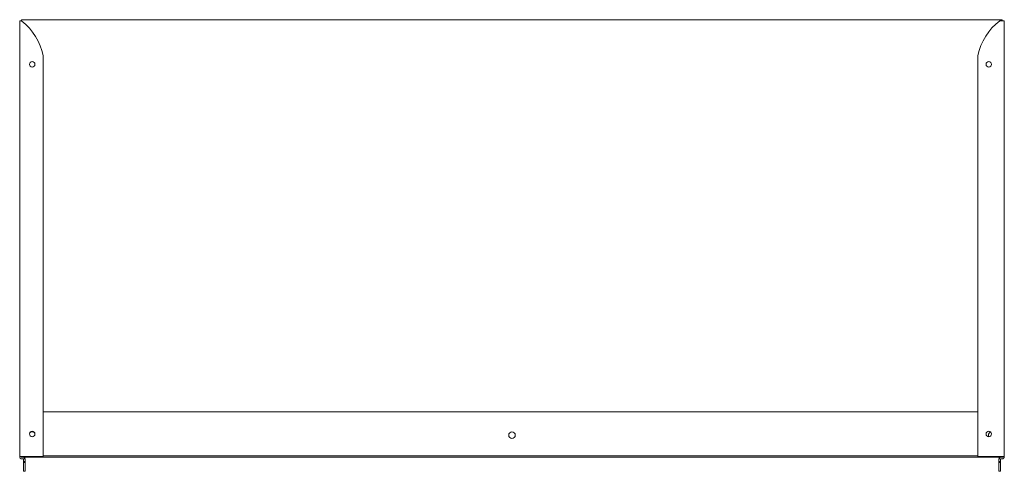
# Model space of a CAD drawing. Header units: millimetres. Extents: x -565 to 338, y -247 to 167.
import ezdxf

# ---------------------------------------------------------------- set-up
doc = ezdxf.new("R2010")
doc.units = ezdxf.units.MM

msp = doc.modelspace()

# ---------------------------------------------------------------- linework, layer by layer
at = {"color": 0, "linetype": 'Continuous', "lineweight": 0}
for p, q in [((-565.04, 166.02), (-565.04, -233.48)), ((-564, 166.02), (-565.04, 166.02)), ((-563.28, 166.02), (-564, 166.02)), ((-562.54, 166.96), (335.46, 166.96)), ((335.96, 166.02), (333.75, 166.02)), ((335.96, 166.02), (337.96, 166.02)), ((337.96, 166.02), (337.96, -233.48)), ((-543.54, 134.02), (-543.54, -233.48)), ((313.75, 134.02), (313.75, -233.48)), ((313.75, -192.54), (-543.54, -192.54)), ((-565.04, -233.79), (-565.04, -233.48)), ((-563.04, -233.48), (-565.04, -233.48)), ((-563.54, -234.29), (-563.54, -233.48)), ((336.46, -234.29), (-563.54, -234.29)), ((-563.04, -233.48), (-543.54, -233.48)), ((-543.54, -233.04), (313.75, -233.04)), ((335.96, -233.48), (313.75, -233.48)), ((335.96, -233.48), (337.96, -233.48)), ((336.46, -233.48), (336.46, -234.29)), ((337.96, -233.79), (337.96, -233.48)), ((-562.01, -235.79), (-563.04, -235.79)), ((-561.7, -235.9), (-560.05, -235.9)), ((-561.51, -236.29), (-561.51, -238.2)), ((-561.51, -238.2), (-561.51, -239.2)), ((-561.51, -238.2), (-560.01, -238.2)), ((-561.51, -239.2), (-561.51, -245.4)), ((-561.51, -239.2), (-560.01, -239.2)), ((-560.01, -238.2), (-560.01, -236.29)), ((-560.01, -239.2), (-560.01, -238.2)), ((-560.01, -245.4), (-560.01, -239.2)), ((332.94, -236.29), (332.94, -238.2)), ((332.94, -238.2), (332.94, -239.2)), ((332.94, -238.2), (334.44, -238.2)), ((332.94, -239.2), (332.94, -245.4)), ((332.94, -239.2), (334.44, -239.2)), ((332.98, -235.9), (334.44, -235.9)), ((334.44, -235.9), (334.44, -236.29)), ((334.44, -238.2), (334.44, -236.29)), ((334.44, -239.2), (334.44, -238.2)), ((334.44, -245.4), (334.44, -239.2)), ((334.94, -235.79), (335.96, -235.79)), ((-561.51, -247.2), (-561.51, -245.4)), ((-561.51, -247.2), (-560.01, -247.2)), ((-560.01, -245.4), (-560.01, -247.2)), ((332.94, -247.2), (332.94, -245.4)), ((332.94, -247.2), (334.44, -247.2)), ((334.44, -245.4), (334.44, -247.2))]:
    msp.add_line(p, q, dxfattribs=at)
at = {"color": 0, "linetype": 'Continuous', "lineweight": 0, "extrusion": (0, 0, -1)}
for centre, radius, start, end in [((562.54, 165.96), 1, 3.5992, 90), ((-367.42, 122.73), 54.85, 11.88511, 52.12566), ((-335.46, 165.96), 1, 90, 176.4008), ((-323.75, 126.02), 2.5, 270, 90), ((-323.75, 126.02), 2.5, 90, 270), ((553.54, -214.04), 3, 37.39383, 142.44755), ((113.54, -214.04), 3, 0, 180), ((113.54, -214.04), 3, 180, 0), ((-323.75, -212.98), 2.5, 270, 90), ((-326.46, -214.04), 3, 0, 71.2988), ((-326.46, -214.04), 3, 331.40605, 0), ((-323.75, -212.98), 2.5, 90, 270), ((563.04, -233.79), 2, 270, 0), ((-334.94, -236.29), 2, 11.28144, 90), ((-334.94, -236.29), 0.5, 0, 90)]:
    msp.add_arc(centre, radius, start, end, dxfattribs=at)
at = {"color": 0, "linetype": 'Continuous', "lineweight": 0}
for centre, radius, start, end in [((-597.21, 122.73), 54.85, 11.88511, 51.45901), ((-553.54, 126.02), 2.5, 90, 270), ((-553.54, 126.02), 2.5, 270, 90), ((-553.54, -212.98), 2.5, 90, 270), ((-553.54, -212.98), 2.5, 270, 90), ((-562.01, -236.29), 2, 11.28144, 90), ((335.96, -233.79), 2, 270, 0), ((-562.01, -236.29), 0.5, 51.49133, 90), ((-562.01, -236.29), 0.5, 0, 51.49133), ((-562.01, -236.29), 2, 0, 11.28144), ((334.94, -236.29), 2, 168.71856, 180)]:
    msp.add_arc(centre, radius, start, end, dxfattribs=at)
for points, knots in [([(-563.04, 165.63), (-563.1, 165.66), (-563.17, 165.68), (-563.34, 165.75), (-563.44, 165.79), (-563.63, 165.86), (-563.72, 165.9), (-563.88, 165.97), (-563.94, 166), (-564, 166.02)], [-0.106466, -0.106466, -0.106466, -0.106466, -0.0843045, -0.0843045, -0.0533028, -0.0533028, -0.0222436, -0.0222436, 0, 0, 0, 0]), ([(-563.04, 165.63), (-563.06, 165.67), (-563.11, 165.74), (-563.21, 165.91), (-563.25, 165.98), (-563.28, 166.02)], [0, 0, 0, 0, 0.5, 0.5, 1, 1, 1, 1])]:
    msp.add_open_spline(points, degree=3, knots=knots, dxfattribs=at)

doc.saveas('drawing.dxf')
